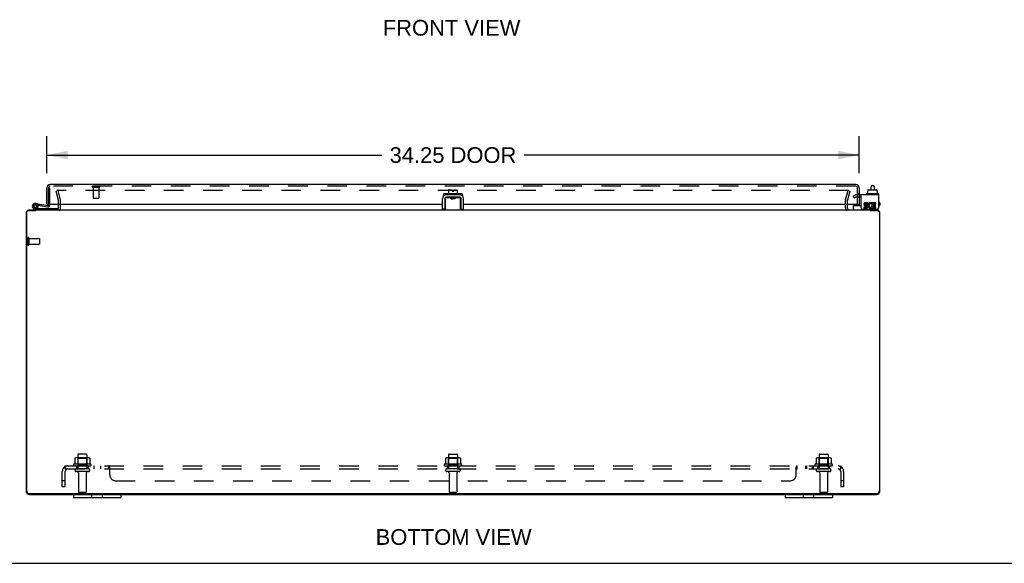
# Model space of a CAD drawing. Header units: inches. Extents: x 0 to 150, y 0 to 97.
# Tile 2 of 7: x 33 to 75, y 0 to 23. Entities that reach past the tile are written whole.
import ezdxf

# ---------------------------------------------------------------- set-up
doc = ezdxf.new("R2010")
doc.units = ezdxf.units.IN
doc.header["$LTSCALE"] = 8.25
doc.header["$MEASUREMENT"] = 0
doc.linetypes.add('HIDDEN', pattern=[0.2, 0.1, -0.1])
doc.layers.get('0').update_dxf_attribs({"linetype": 'CONTINUOUS'})
for name, color, linetype in [('DEFAULT_2', 8, 'HIDDEN'), ('DIMENSIONS', 7, 'CONTINUOUS'), ('DOOR_ASSEMBLY', 7, 'CONTINUOUS'), ('SUBPANEL', 7, 'CONTINUOUS')]:
    doc.layers.add(name, color=color, linetype=linetype)
doc.styles.get("Standard").update_dxf_attribs({"font": 'arial.ttf'})
doc.dimstyles.new('DIMSTYLE_1', dxfattribs={"dimtxt": 0.661765, "dimasz": 0.882353, "dimexe": 0.09, "dimexo": 0.07, "dimgap": 0.0375, "dimtad": 0, "dimtih": 1, "dimtoh": 1, "dimzin": 4, "dimdsep": 46, "dimtxsty": 'Standard', "dimblk": '_FILLED', "dimblk1": '_FILLED', "dimblk2": '_FILLED', "dimcen": 0.09, "dimadec": 3, "dimazin": 1, "dimtfac": 1, "dimtdec": 3, "dimtofl": 0, "dimtmove": 0, "dimatfit": 3, "dimldrblk": '_FILLED', "dimfxl": 0, "dimtolj": 1, "dimtzin": 4, "dimarcsym": 0})

# ---------------------------------------------------------------- blocks, each defined once
blk = doc.blocks.new('_FILLED')
at = {"color": 0, "linetype": 'ByBlock'}
blk.add_solid([(0, 0), (-1, 0.2), (-1, -0.2)], dxfattribs=at)
blk = doc.blocks.new('*D4')
at = {"layer": 'DIMENSIONS', "color": 2, "linetype": 'Continuous'}
for p, q in [((34.633, 16.453), (34.633, 18.016)), ((68.883, 16.453), (68.883, 18.016)), ((34.633, 17.222), (48.758, 17.222)), ((68.883, 17.222), (54.758, 17.222))]:
    blk.add_line(p, q, dxfattribs=at)
at = {"layer": 'DIMENSIONS', "color": 2, "linetype": 'Continuous', "xscale": 0.8823529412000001, "yscale": 0.8823529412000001, "zscale": 0.8823529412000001, "rotation": 180}
blk.add_blockref('_FILLED', (34.633, 17.222), dxfattribs=at)
at = {"layer": 'DIMENSIONS', "color": 2, "linetype": 'Continuous', "xscale": 0.8823529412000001, "yscale": 0.8823529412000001, "zscale": 0.8823529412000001}
blk.add_blockref('_FILLED', (68.883, 17.222), dxfattribs=at)
at = {"layer": 'DIMENSIONS', "color": 2, "linetype": 'Continuous', "insert": (51.758, 17.553), "char_height": 0.6618, "width": 5.3384, "attachment_point": 2, "line_spacing_factor": 0.9}
blk.add_mtext('34.25 DOOR', dxfattribs=at)

msp = doc.modelspace()

# ---------------------------------------------------------------- linework, layer by layer
at = {"color": 7, "linetype": 'Continuous'}
for p, q in [((69.381, 15.76), (69.381, 15.884)), ((69.441, 15.944), (69.461, 15.944)), ((69.521, 15.76), (69.521, 15.884)), ((51.416, 15.381), (51.416, 14.941)), ((51.444, 15.545), (51.444, 15.542)), ((51.446, 14.908), (51.446, 15.427)), ((51.456, 15.437), (51.641, 15.437)), ((52.041, 15.441), (51.476, 15.441)), ((51.505, 15.575), (51.505, 15.555)), ((52.002, 15.585), (51.515, 15.585)), ((51.568, 15.75), (51.568, 15.585)), ((51.578, 15.76), (51.724, 15.76)), ((51.668, 15.441), (51.657, 15.435)), ((51.666, 15.377), (51.666, 15.427)), ((51.666, 15.401), (51.675, 15.395)), ((51.678, 15.397), (51.666, 15.39)), ((51.851, 15.377), (51.666, 15.377)), ((51.718, 15.43), (51.739, 15.431)), ((51.724, 15.76), (51.724, 15.692)), ((51.724, 15.692), (51.792, 15.692)), ((51.739, 15.431), (51.771, 15.434)), ((51.771, 15.434), (51.792, 15.435)), ((51.771, 15.384), (51.792, 15.385)), ((51.792, 15.692), (51.792, 15.76)), ((51.792, 15.76), (51.928, 15.76)), ((51.839, 15.419), (51.851, 15.426)), ((51.851, 15.415), (51.841, 15.42)), ((51.851, 15.377), (51.851, 15.427)), ((51.869, 15.437), (51.877, 15.441)), ((51.875, 15.437), (52.061, 15.437)), ((51.938, 15.75), (51.938, 15.585)), ((52.012, 15.575), (52.012, 15.555)), ((52.071, 14.908), (52.071, 15.427)), ((52.072, 15.545), (52.072, 15.542)), ((52.101, 14.941), (52.101, 15.381)), ((69.183, 15.575), (69.183, 15.555)), ((69.68, 15.585), (69.193, 15.585)), ((69.235, 15.692), (69.25, 15.692)), ((69.235, 15.692), (69.235, 15.585)), ((69.25, 15.75), (69.25, 15.692)), ((69.261, 15.76), (69.616, 15.76)), ((69.628, 15.75), (69.628, 15.692)), ((69.628, 15.692), (69.644, 15.692)), ((69.644, 15.692), (69.644, 15.585)), ((69.69, 15.575), (69.69, 15.555)), ((51.453, 14.98), (51.456, 14.988)), ((68.639, 14.948), (68.639, 15.085)), ((68.649, 15.095), (68.964, 15.095)), ((69.702, 14.988), (69.702, 15.001)), ((34.161, 14.908), (34.161, 14.888)), ((51.416, 14.941), (51.312, 14.941)), ((52.101, 14.941), (52.205, 14.941)), ((69.355, 14.888), (69.355, 14.908)), ((35.758, 2.908), (35.758, 2.773)), ((36.539, 2.773), (36.539, 2.908)), ((36.977, 2.773), (36.977, 2.908)), ((37.758, 2.908), (37.758, 2.773)), ((65.758, 2.908), (65.758, 2.773)), ((66.539, 2.773), (66.539, 2.908)), ((66.977, 2.773), (66.977, 2.908)), ((67.758, 2.908), (67.758, 2.773)), ((35.758, 2.773), (37.758, 2.773)), ((65.758, 2.773), (67.758, 2.773)), ((0, 0), (150, 0))]:
    msp.add_line(p, q, dxfattribs=at)
at = {"color": 3, "linetype": 'Continuous'}
for p, q in [((51.312, 14.941), (51.312, 15.381)), ((52.072, 15.545), (51.444, 15.545)), ((52.205, 14.941), (52.205, 15.381)), ((69.702, 15.545), (68.964, 15.545)), ((68.964, 15.001), (68.964, 15.545)), ((69.702, 15.545), (69.702, 15.001)), ((35.133, 14.978), (35.133, 15.156)), ((68.383, 14.978), (68.383, 15.156)), ((69.179, 15.028), (69.078, 15.028)), ((69.078, 15.028), (69.078, 14.981)), ((69.078, 14.981), (69.179, 14.981)), ((69.132, 15.076), (69.183, 15.076)), ((69.248, 15.213), (69.148, 15.213)), ((69.148, 15.167), (69.248, 15.167)), ((69.179, 15.121), (69.148, 15.121)), ((69.248, 15.167), (69.248, 15.213)), ((69.392, 15.161), (69.41, 15.204)), ((69.418, 15.02), (69.404, 15.041)), ((69.588, 15.213), (69.418, 15.213)), ((69.418, 15.213), (69.418, 15.02)), ((69.418, 14.995), (69.418, 14.981)), ((69.418, 14.981), (69.588, 14.981)), ((69.465, 15.167), (69.588, 15.167)), ((69.465, 15.121), (69.465, 15.167)), ((69.565, 15.121), (69.465, 15.121)), ((69.465, 15.076), (69.565, 15.076)), ((69.465, 15.028), (69.465, 15.076)), ((69.588, 15.028), (69.465, 15.028)), ((69.565, 15.076), (69.565, 15.121)), ((69.588, 15.167), (69.588, 15.213)), ((69.588, 14.981), (69.588, 15.028)), ((33.758, 14.763), (33.758, 3.053)), ((33.783, 14.828), (33.783, 3.063)), ((33.843, 14.888), (34.169, 14.888)), ((33.903, 14.908), (69.613, 14.908)), ((69.024, 14.941), (69.642, 14.941)), ((69.347, 14.888), (69.673, 14.888)), ((69.733, 14.828), (69.733, 3.063)), ((69.758, 3.053), (69.758, 14.763)), ((33.903, 2.908), (69.613, 2.908)), ((69.608, 2.938), (33.908, 2.938))]:
    msp.add_line(p, q, dxfattribs=at)
at = {"color": 7, "linetype": 'Continuous'}
for points in [[(51.666, 15.427), (51.665, 15.428), (51.665, 15.429), (51.665, 15.429), (51.664, 15.43), (51.664, 15.431), (51.663, 15.431), (51.662, 15.432), (51.662, 15.432), (51.661, 15.433), (51.66, 15.433), (51.659, 15.434), (51.658, 15.434), (51.657, 15.435), (51.656, 15.435), (51.654, 15.435), (51.653, 15.436), (51.652, 15.436), (51.65, 15.436), (51.649, 15.437), (51.648, 15.437), (51.646, 15.437), (51.644, 15.437), (51.643, 15.437), (51.641, 15.437)], [(51.666, 15.426), (51.671, 15.427), (51.68, 15.427), (51.688, 15.428), (51.698, 15.429), (51.707, 15.429), (51.718, 15.43)], [(51.678, 15.397), (51.679, 15.397), (51.681, 15.398), (51.684, 15.399), (51.688, 15.399), (51.692, 15.4), (51.697, 15.401), (51.703, 15.402), (51.709, 15.403), (51.716, 15.403), (51.723, 15.404), (51.73, 15.405), (51.738, 15.406)], [(51.678, 15.377), (51.679, 15.377), (51.688, 15.378), (51.697, 15.379), (51.707, 15.379), (51.717, 15.38), (51.728, 15.381)], [(51.728, 15.381), (51.749, 15.382), (51.771, 15.384)], [(51.738, 15.406), (51.754, 15.407), (51.762, 15.408), (51.778, 15.41)], [(51.778, 15.41), (51.786, 15.41), (51.794, 15.411), (51.801, 15.412), (51.807, 15.413), (51.814, 15.414), (51.819, 15.414), (51.824, 15.415), (51.829, 15.416), (51.833, 15.417), (51.835, 15.418), (51.838, 15.418), (51.839, 15.419)], [(51.792, 15.435), (51.803, 15.436), (51.813, 15.436), (51.822, 15.437), (51.831, 15.438), (51.84, 15.438), (51.848, 15.439), (51.855, 15.44), (51.861, 15.44), (51.867, 15.441), (51.868, 15.441)], [(51.792, 15.385), (51.803, 15.386), (51.813, 15.386), (51.822, 15.387), (51.832, 15.388), (51.84, 15.388), (51.848, 15.389), (51.851, 15.389)], [(51.875, 15.437), (51.874, 15.437), (51.872, 15.437), (51.87, 15.437), (51.869, 15.437), (51.867, 15.437), (51.866, 15.436), (51.864, 15.436), (51.863, 15.436), (51.862, 15.435), (51.861, 15.435), (51.86, 15.435), (51.859, 15.434), (51.858, 15.434), (51.857, 15.433), (51.856, 15.433), (51.855, 15.432), (51.854, 15.432), (51.853, 15.431), (51.852, 15.431), (51.852, 15.43), (51.851, 15.429), (51.851, 15.429), (51.851, 15.428), (51.851, 15.427)], [(51.446, 14.949), (51.446, 14.951), (51.446, 14.953), (51.446, 14.955), (51.446, 14.958), (51.447, 14.96), (51.448, 14.963), (51.448, 14.965), (51.449, 14.968), (51.45, 14.971), (51.451, 14.974), (51.452, 14.977), (51.453, 14.98)], [(52.061, 14.988), (52.063, 14.98), (52.064, 14.977), (52.065, 14.974), (52.066, 14.971), (52.067, 14.968), (52.068, 14.965), (52.069, 14.963), (52.069, 14.96), (52.07, 14.958), (52.07, 14.955), (52.07, 14.953), (52.071, 14.951), (52.071, 14.949)]]:
    msp.add_lwpolyline(points, dxfattribs=at)
for centre, radius, start, end in [((69.441, 15.884), 0.06, 90, 180), ((69.461, 15.884), 0.06, 0, 90), ((51.476, 15.381), 0.06, 90, 180), ((51.456, 15.427), 0.01, 124.7076, 180), ((51.456, 15.427), 0.01, 90, 99.0225), ((51.515, 15.575), 0.01, 90, 180), ((51.515, 15.555), 0.01, 180, 270), ((51.578, 15.75), 0.01, 90, 180), ((51.928, 15.75), 0.01, 0, 90), ((52.002, 15.575), 0.01, 0, 90), ((52.002, 15.555), 0.01, 270, 360), ((52.041, 15.381), 0.06, 0, 90), ((52.061, 15.427), 0.01, 0, 54.8477), ((69.193, 15.575), 0.01, 90, 180), ((69.193, 15.555), 0.01, 180, 270), ((69.68, 15.575), 0.01, 0, 90), ((69.68, 15.555), 0.01, 270, 360), ((68.649, 15.085), 0.01, 90, 180), ((68.679, 14.948), 0.04, 180, 270), ((69.622, 14.988), 0.08, 270, 360)]:
    msp.add_arc(centre, radius, start, end, dxfattribs=at)
at = {"color": 3, "linetype": 'Continuous'}
for centre, radius, start, end in [((51.476, 15.381), 0.164, 90, 180), ((52.041, 15.381), 0.164, 0, 90), ((35.063, 14.978), 0.07, 270, 360), ((68.453, 14.978), 0.07, 180, 270), ((69.024, 15.001), 0.06, 180, 270), ((69.148, 15.144), 0.0696, 90, 257.4177), ((69.148, 15.144), 0.0232, 90, 270.0485), ((69.179, 15.051), 0.0696, 270, 90), ((69.179, 15.051), 0.0232, 270, 351.2295), ((69.175, 15.051), 0.0267, 353.4285, 71.7628), ((69.364, 15.097), 0.116, 66.5966, 251.8791), ((69.364, 15.097), 0.0696, 66.5966, 305.1122), ((69.364, 15.095), 0.114, 251.4199, 296.1963), ((69.364, 15.097), 0.116, 295.737, 297.8532), ((69.642, 15.001), 0.06, 270, 360), ((33.903, 14.763), 0.145, 142.866, 180), ((33.843, 14.828), 0.06, 90, 180), ((33.903, 14.763), 0.145, 90, 122.5673), ((69.613, 14.763), 0.145, 57.4327, 90), ((69.673, 14.828), 0.06, 0, 90), ((69.613, 14.763), 0.145, 0, 37.134), ((33.903, 3.053), 0.145, 180, 270), ((33.908, 3.063), 0.125, 180, 270), ((69.608, 3.063), 0.125, 270, 360), ((69.613, 3.053), 0.145, 270, 360)]:
    msp.add_arc(centre, radius, start, end, dxfattribs=at)
at = {"color": 7, "linetype": 'Continuous'}
for centre, major_axis, ratio, start_param, end_param in [((69.261, 15.75), (0.0111, 0), 0.898834, 1.570796, 3.141593), ((69.616, 15.75), (0.0113, 0), 0.88616, 0, 1.570796)]:
    msp.add_ellipse(centre, major_axis=major_axis, ratio=ratio, start_param=start_param, end_param=end_param, dxfattribs=at)
at = {"layer": 'DEFAULT_2', "color": 8, "linetype": 'HIDDEN'}
for p, q in [((35.101, 15.72), (35.029, 15.701)), ((35.132, 15.317), (35.029, 15.701)), ((68.447, 15.72), (35.069, 15.72)), ((35.101, 15.72), (35.204, 15.336)), ((68.312, 15.336), (68.415, 15.72)), ((68.487, 15.701), (68.384, 15.317)), ((68.415, 15.72), (68.487, 15.701)), ((68.624, 15.49), (68.695, 15.531)), ((68.676, 15.4), (68.624, 15.49)), ((68.747, 15.441), (68.676, 15.4)), ((68.964, 15.545), (68.747, 15.545)), ((68.964, 15.441), (68.747, 15.441)), ((35.133, 15.156), (35.133, 15.306)), ((35.208, 14.978), (35.208, 15.306)), ((68.308, 14.978), (68.308, 15.306)), ((68.383, 15.156), (68.383, 15.306)), ((33.833, 13.725), (33.833, 13.441)), ((33.876, 13.725), (33.876, 13.441)), ((33.876, 13.707), (34.323, 13.707)), ((33.876, 13.459), (34.323, 13.459)), ((34.333, 13.697), (34.333, 13.469)), ((35.946, 4.578), (35.946, 3.983)), ((36.291, 4.608), (35.976, 4.608)), ((36.321, 4.578), (36.321, 3.983)), ((51.571, 4.578), (51.571, 3.983)), ((51.601, 4.608), (51.916, 4.608)), ((51.946, 4.578), (51.946, 3.983)), ((67.196, 4.578), (67.196, 3.983)), ((67.226, 4.608), (67.541, 4.608)), ((67.571, 4.578), (67.571, 3.983)), ((36.489, 4.178), (35.777, 4.178)), ((35.814, 4.422), (35.814, 4.204)), ((36.389, 4.444), (35.877, 4.444)), ((35.95, 4.424), (35.93, 4.444)), ((35.95, 4.128), (35.95, 4.424)), ((36.317, 4.424), (35.95, 4.424)), ((36.317, 4.424), (36.337, 4.444)), ((36.317, 4.128), (36.317, 4.424)), ((36.452, 4.422), (36.452, 4.204)), ((52.114, 4.178), (51.402, 4.178)), ((51.439, 4.422), (51.439, 4.204)), ((52.014, 4.444), (51.502, 4.444)), ((51.575, 4.424), (51.555, 4.444)), ((51.942, 4.424), (51.575, 4.424)), ((51.575, 4.128), (51.575, 4.424)), ((51.942, 4.424), (51.962, 4.444)), ((51.942, 4.128), (51.942, 4.424)), ((52.077, 4.422), (52.077, 4.204)), ((67.739, 4.178), (67.027, 4.178)), ((67.064, 4.422), (67.064, 4.204)), ((67.639, 4.444), (67.127, 4.444)), ((67.2, 4.424), (67.18, 4.444)), ((67.567, 4.424), (67.2, 4.424)), ((67.2, 4.128), (67.2, 4.424)), ((67.567, 4.424), (67.587, 4.444)), ((67.567, 4.128), (67.567, 4.424)), ((67.702, 4.422), (67.702, 4.204)), ((35.799, 4.108), (36.467, 4.108)), ((36.391, 3.983), (35.876, 3.983)), ((36.391, 3.873), (35.876, 3.873)), ((35.95, 4.128), (35.93, 4.108)), ((36.317, 4.128), (35.95, 4.128)), ((35.968, 3.81), (35.968, 3.013)), ((36.298, 3.81), (36.298, 3.013)), ((36.317, 4.128), (36.337, 4.108)), ((51.424, 4.108), (52.092, 4.108)), ((52.016, 3.983), (51.501, 3.983)), ((52.016, 3.873), (51.501, 3.873)), ((51.575, 4.128), (51.555, 4.108)), ((51.942, 4.128), (51.575, 4.128)), ((51.593, 3.81), (51.593, 3.013)), ((51.923, 3.81), (51.923, 3.013)), ((51.942, 4.128), (51.962, 4.108)), ((67.049, 4.108), (67.717, 4.108)), ((67.641, 3.983), (67.126, 3.983)), ((67.641, 3.873), (67.126, 3.873)), ((67.2, 4.128), (67.18, 4.108)), ((67.567, 4.128), (67.2, 4.128)), ((67.218, 3.81), (67.218, 3.013)), ((67.548, 3.81), (67.548, 3.013)), ((67.567, 4.128), (67.587, 4.108)), ((36.268, 2.983), (35.998, 2.983)), ((51.893, 2.983), (51.623, 2.983)), ((67.518, 2.983), (67.248, 2.983))]:
    msp.add_line(p, q, dxfattribs=at)
for points in [[(35.814, 4.204), (35.814, 4.203), (35.814, 4.202), (35.814, 4.201), (35.813, 4.2), (35.813, 4.199), (35.813, 4.199), (35.812, 4.198), (35.812, 4.198), (35.812, 4.197), (35.811, 4.197), (35.811, 4.197), (35.811, 4.196), (35.81, 4.196), (35.81, 4.196), (35.81, 4.196), (35.809, 4.196), (35.809, 4.196), (35.809, 4.195)], [(35.82, 4.432), (35.819, 4.431), (35.817, 4.43), (35.816, 4.428), (35.815, 4.427), (35.815, 4.425), (35.814, 4.424), (35.814, 4.422)], [(36.446, 4.432), (36.447, 4.431), (36.449, 4.43), (36.45, 4.428), (36.451, 4.427), (36.451, 4.425), (36.452, 4.424), (36.452, 4.422)], [(36.457, 4.195), (36.457, 4.196), (36.457, 4.196), (36.456, 4.196), (36.456, 4.196), (36.456, 4.196), (36.456, 4.196), (36.455, 4.197), (36.455, 4.197), (36.455, 4.197), (36.454, 4.198), (36.454, 4.198), (36.454, 4.199), (36.453, 4.199), (36.453, 4.2), (36.453, 4.201), (36.452, 4.202), (36.452, 4.203), (36.452, 4.204)], [(51.439, 4.204), (51.439, 4.203), (51.439, 4.202), (51.439, 4.201), (51.438, 4.2), (51.438, 4.199), (51.438, 4.199), (51.437, 4.198), (51.437, 4.198), (51.437, 4.197), (51.436, 4.197), (51.436, 4.197), (51.436, 4.196), (51.435, 4.196), (51.435, 4.196), (51.435, 4.196), (51.434, 4.196), (51.434, 4.196), (51.434, 4.195)], [(51.445, 4.432), (51.444, 4.431), (51.442, 4.43), (51.441, 4.428), (51.44, 4.427), (51.44, 4.425), (51.439, 4.424), (51.439, 4.422)], [(52.071, 4.432), (52.072, 4.431), (52.074, 4.43), (52.075, 4.428), (52.076, 4.427), (52.076, 4.425), (52.077, 4.424), (52.077, 4.422)], [(52.082, 4.195), (52.082, 4.196), (52.082, 4.196), (52.081, 4.196), (52.081, 4.196), (52.081, 4.196), (52.081, 4.196), (52.08, 4.197), (52.08, 4.197), (52.08, 4.197), (52.079, 4.198), (52.079, 4.198), (52.079, 4.199), (52.078, 4.199), (52.078, 4.2), (52.078, 4.201), (52.077, 4.202), (52.077, 4.203), (52.077, 4.204)], [(67.064, 4.204), (67.064, 4.203), (67.064, 4.202), (67.064, 4.201), (67.063, 4.2), (67.063, 4.199), (67.063, 4.199), (67.062, 4.198), (67.062, 4.198), (67.062, 4.197), (67.061, 4.197), (67.061, 4.197), (67.061, 4.196), (67.06, 4.196), (67.06, 4.196), (67.06, 4.196), (67.059, 4.196), (67.059, 4.196), (67.059, 4.195)], [(67.07, 4.432), (67.069, 4.431), (67.067, 4.43), (67.066, 4.428), (67.065, 4.427), (67.065, 4.425), (67.064, 4.424), (67.064, 4.422)], [(67.696, 4.432), (67.697, 4.431), (67.699, 4.43), (67.7, 4.428), (67.701, 4.427), (67.701, 4.425), (67.702, 4.424), (67.702, 4.422)], [(67.707, 4.195), (67.707, 4.196), (67.707, 4.196), (67.706, 4.196), (67.706, 4.196), (67.706, 4.196), (67.706, 4.196), (67.705, 4.197), (67.705, 4.197), (67.705, 4.197), (67.704, 4.198), (67.704, 4.198), (67.704, 4.199), (67.703, 4.199), (67.703, 4.2), (67.703, 4.201), (67.702, 4.202), (67.702, 4.203), (67.702, 4.204)]]:
    msp.add_lwpolyline(points, dxfattribs=at)
for centre, radius, start, end in [((68.747, 15.441), 0.104, 90, 120), ((35.093, 15.306), 0.04, 0, 15), ((35.063, 14.978), 0.145, 316.4739, 360), ((35.093, 15.306), 0.115, 0, 15), ((68.423, 15.306), 0.115, 165, 180), ((68.453, 14.978), 0.145, 180, 223.5261), ((68.423, 15.306), 0.04, 165, 180), ((33.855, 13.725), 0.0215, 0, 180), ((34.323, 13.697), 0.01, 0, 90), ((33.855, 13.441), 0.0215, 180, 360), ((34.323, 13.469), 0.01, 270, 360), ((35.976, 4.578), 0.03, 90, 180), ((36.291, 4.578), 0.03, 0, 90), ((51.601, 4.578), 0.03, 90, 180), ((51.916, 4.578), 0.03, 0, 90), ((67.226, 4.578), 0.03, 90, 180), ((67.541, 4.578), 0.03, 0, 90), ((35.799, 4.146), 0.0384, 124.4497, 270), ((36.133, 3.578), 0.698, 117.6814, 120.6631), ((35.877, 4.303), 0.141, 90, 113.95), ((36.389, 4.303), 0.141, 66.05, 90), ((36.133, 3.578), 0.698, 59.3369, 62.3186), ((36.467, 4.146), 0.0384, 270, 55.5503), ((51.424, 4.146), 0.0384, 124.4497, 270), ((51.758, 3.578), 0.698, 117.6814, 120.6631), ((51.502, 4.303), 0.141, 90, 113.95), ((52.014, 4.303), 0.141, 66.05, 90), ((51.758, 3.578), 0.698, 59.3369, 62.3186), ((52.092, 4.146), 0.0384, 270, 55.5503), ((67.049, 4.146), 0.0384, 124.4497, 270), ((67.383, 3.578), 0.698, 117.6814, 120.6631), ((67.127, 4.303), 0.141, 90, 113.95), ((67.639, 4.303), 0.141, 66.05, 90), ((67.383, 3.578), 0.698, 59.3369, 62.3186), ((67.717, 4.146), 0.0384, 270, 55.5503), ((35.876, 3.928), 0.055, 90, 270), ((35.906, 3.81), 0.0625, 0, 90), ((36.361, 3.81), 0.0625, 90, 180), ((36.391, 3.928), 0.055, 270, 90), ((51.501, 3.928), 0.055, 90, 270), ((51.531, 3.81), 0.0625, 0, 90), ((51.986, 3.81), 0.0625, 90, 180), ((52.016, 3.928), 0.055, 270, 90), ((67.126, 3.928), 0.055, 90, 270), ((67.156, 3.81), 0.0625, 0, 90), ((67.611, 3.81), 0.0625, 90, 180), ((67.641, 3.928), 0.055, 270, 90), ((35.998, 3.013), 0.03, 180, 270), ((36.268, 3.013), 0.03, 270, 360), ((51.623, 3.013), 0.03, 180, 270), ((51.893, 3.013), 0.03, 270, 360), ((67.248, 3.013), 0.03, 180, 270), ((67.518, 3.013), 0.03, 270, 360)]:
    msp.add_arc(centre, radius, start, end, dxfattribs=at)
at = {"layer": 'DOOR_ASSEMBLY', "color": 3, "linetype": 'Continuous'}
for p, q in [((34.633, 15.156), (34.633, 15.836)), ((68.738, 15.981), (34.778, 15.981)), ((68.883, 15.836), (68.883, 15.156)), ((51.352, 15.491), (51.352, 15.547)), ((51.402, 15.597), (51.568, 15.597)), ((51.668, 15.441), (51.468, 15.441)), ((52.048, 15.441), (51.876, 15.441)), ((51.938, 15.597), (52.114, 15.597)), ((52.164, 15.547), (52.164, 15.491)), ((34.649, 15.156), (51.312, 15.156)), ((51.416, 15.156), (51.446, 15.156)), ((52.071, 15.156), (52.101, 15.156)), ((52.205, 15.156), (68.867, 15.156))]:
    msp.add_line(p, q, dxfattribs=at)
at = {"layer": 'DOOR_ASSEMBLY', "color": 8, "linetype": 'HIDDEN'}
for p, q in [((34.708, 15.156), (34.708, 15.836)), ((34.768, 15.813), (34.708, 15.813)), ((34.768, 15.126), (34.768, 15.813)), ((68.738, 15.906), (34.778, 15.906)), ((36.566, 15.863), (36.85, 15.863)), ((36.584, 15.863), (36.584, 15.416)), ((36.832, 15.863), (36.832, 15.416)), ((68.808, 15.156), (68.808, 15.836)), ((36.594, 15.406), (36.822, 15.406)), ((68.883, 15.597), (68.808, 15.597)), ((68.808, 15.442), (68.883, 15.442)), ((68.883, 15.441), (68.808, 15.441))]:
    msp.add_line(p, q, dxfattribs=at)
at = {"layer": 'DOOR_ASSEMBLY', "color": 7, "linetype": 'Continuous'}
for p, q in [((34.135, 14.998), (34.306, 14.968)), ((34.157, 15.127), (34.168, 15.125)), ((34.171, 15.185), (34.673, 15.097)), ((34.248, 14.99), (34.2, 15.025)), ((34.206, 15.091), (34.205, 15.091)), ((34.262, 15.108), (34.662, 15.038)), ((34.306, 14.968), (35.106, 14.968)), ((34.34, 15.095), (34.35, 15.154)), ((34.572, 14.972), (34.572, 14.968)), ((34.572, 14.972), (34.828, 14.972)), ((34.649, 15.156), (34.633, 15.156)), ((34.708, 15.156), (34.708, 15.126)), ((34.828, 14.972), (34.828, 14.968)), ((35.106, 14.968), (35.106, 14.923)), ((68.727, 15.156), (68.727, 15.113)), ((68.802, 15.146), (68.801, 15.156)), ((68.802, 15.146), (68.883, 15.146)), ((68.867, 15.156), (68.883, 15.156)), ((68.883, 15.156), (68.883, 15.095)), ((69.728, 15.223), (69.702, 15.223)), ((69.728, 15.083), (69.702, 15.083)), ((69.758, 15.193), (69.758, 15.113)), ((34.306, 14.908), (34.124, 14.94))]:
    msp.add_line(p, q, dxfattribs=at)
msp.add_circle((34.146, 15.063), 0.0625, dxfattribs=at)
at = {"layer": 'DOOR_ASSEMBLY', "color": 3, "linetype": 'Continuous'}
for centre, radius, start, end in [((34.778, 15.836), 0.145, 90, 180), ((68.738, 15.836), 0.145, 0, 90), ((51.402, 15.547), 0.05, 90, 180), ((51.402, 15.491), 0.05, 180, 182.2303), ((52.114, 15.547), 0.05, 0, 90), ((52.114, 15.491), 0.05, 357.7697, 360)]:
    msp.add_arc(centre, radius, start, end, dxfattribs=at)
at = {"layer": 'DOOR_ASSEMBLY', "color": 8, "linetype": 'HIDDEN'}
for centre, radius, start, end in [((34.778, 15.836), 0.07, 90, 180), ((36.566, 15.884), 0.0215, 90, 270), ((36.85, 15.884), 0.0215, 270, 90), ((68.738, 15.836), 0.07, 0, 90), ((36.594, 15.416), 0.01, 180, 270), ((36.822, 15.416), 0.01, 270, 360)]:
    msp.add_arc(centre, radius, start, end, dxfattribs=at)
at = {"layer": 'DOOR_ASSEMBLY', "color": 7, "linetype": 'Continuous'}
for centre, radius, start, end in [((34.146, 15.063), 0.125, 318.1658, 260), ((34.146, 15.063), 0.0659, 324.5216, 259.9962), ((34.146, 15.063), 0.065, 80, 25.8116), ((34.678, 15.126), 0.09, 260, 360), ((34.678, 15.126), 0.03, 260, 360), ((68.757, 15.113), 0.03, 180, 216.9339), ((69.728, 15.193), 0.03, 0, 90), ((69.728, 15.113), 0.03, 270, 360)]:
    msp.add_arc(centre, radius, start, end, dxfattribs=at)
at = {"layer": 'SUBPANEL', "color": 8, "linetype": 'HIDDEN'}
for p, q in [((35.289, 3.233), (35.289, 3.871)), ((35.376, 4.054), (35.455, 3.957)), ((35.414, 3.983), (35.414, 4.108)), ((35.414, 4.108), (68.102, 4.108)), ((35.414, 3.983), (68.102, 3.983)), ((35.414, 3.233), (35.414, 3.871)), ((35.883, 4.108), (35.883, 3.983)), ((36.383, 4.108), (36.383, 3.983)), ((36.611, 4.108), (36.611, 3.983)), ((36.892, 4.108), (36.892, 3.983)), ((37.254, 3.983), (37.254, 4.108)), ((37.255, 3.983), (37.254, 3.983)), ((37.267, 3.972), (37.266, 3.973)), ((37.268, 3.97), (37.267, 3.972)), ((37.279, 4.072), (37.275, 4.082)), ((37.279, 3.958), (37.277, 3.959)), ((37.288, 4.056), (37.286, 4.058)), ((37.289, 3.957), (37.288, 3.957)), ((37.289, 3.733), (37.289, 4.054)), ((51.508, 4.108), (51.508, 3.983)), ((52.008, 4.108), (52.008, 3.983)), ((66.227, 3.733), (66.227, 4.054)), ((66.233, 3.957), (66.234, 3.957)), ((66.244, 4.088), (66.245, 4.091)), ((66.252, 4.102), (66.253, 4.104)), ((66.261, 4.108), (66.262, 4.108)), ((66.262, 3.983), (66.262, 4.108)), ((66.624, 4.108), (66.624, 3.983)), ((66.663, 4.108), (66.663, 3.983)), ((66.905, 4.108), (66.905, 3.983)), ((66.944, 4.108), (66.944, 3.983)), ((67.133, 4.108), (67.133, 3.983)), ((67.633, 4.108), (67.633, 3.983)), ((68.14, 4.054), (68.061, 3.957)), ((68.097, 4.019), (68.096, 4.018)), ((68.096, 4.018), (68.096, 4.016)), ((68.097, 4.021), (68.097, 4.019)), ((68.102, 3.983), (68.102, 4.108)), ((68.102, 3.871), (68.102, 3.233)), ((68.227, 3.871), (68.227, 3.233)), ((35.414, 3.483), (35.289, 3.483)), ((37.539, 3.483), (65.977, 3.483)), ((68.227, 3.483), (68.102, 3.483)), ((35.414, 3.233), (35.289, 3.233)), ((68.227, 3.233), (68.102, 3.233))]:
    msp.add_line(p, q, dxfattribs=at)
for points in [[(35.376, 4.054), (35.378, 4.056), (35.38, 4.058), (35.382, 4.06), (35.383, 4.063), (35.385, 4.066), (35.387, 4.069), (35.388, 4.072), (35.39, 4.075), (35.391, 4.079)], [(35.391, 4.079), (35.394, 4.085), (35.396, 4.088), (35.397, 4.091), (35.398, 4.094), (35.4, 4.097), (35.402, 4.099), (35.403, 4.102), (35.405, 4.104), (35.407, 4.105), (35.408, 4.106), (35.41, 4.107), (35.412, 4.107), (35.413, 4.108), (35.414, 4.108)], [(35.437, 3.979), (35.437, 3.979), (35.437, 3.979), (35.437, 3.979), (35.437, 3.979), (35.437, 3.979), (35.437, 3.98), (35.436, 3.98), (35.436, 3.981), (35.436, 3.981), (35.435, 3.982), (35.435, 3.982), (35.435, 3.983), (35.434, 3.983), (35.434, 3.984), (35.434, 3.985), (35.433, 3.985), (35.433, 3.986), (35.433, 3.987), (35.432, 3.987), (35.432, 3.988), (35.432, 3.989), (35.431, 3.989), (35.431, 3.99), (35.431, 3.991), (35.43, 3.992), (35.43, 3.992), (35.43, 3.993), (35.429, 3.994), (35.429, 3.995), (35.428, 3.995), (35.428, 3.996), (35.428, 3.997), (35.427, 3.998), (35.427, 3.999), (35.427, 4), (35.426, 4), (35.426, 4.001), (35.426, 4.002), (35.425, 4.003), (35.425, 4.004), (35.425, 4.005), (35.424, 4.006), (35.424, 4.007), (35.423, 4.008), (35.423, 4.009), (35.423, 4.01), (35.422, 4.011), (35.422, 4.011), (35.422, 4.012), (35.421, 4.013), (35.421, 4.014), (35.421, 4.015), (35.42, 4.016), (35.42, 4.017), (35.42, 4.018), (35.419, 4.019), (35.419, 4.021), (35.419, 4.022), (35.418, 4.023), (35.418, 4.024), (35.418, 4.025), (35.418, 4.026), (35.417, 4.027), (35.417, 4.028), (35.417, 4.029), (35.417, 4.03), (35.416, 4.031), (35.416, 4.032), (35.416, 4.033), (35.416, 4.034), (35.416, 4.035), (35.415, 4.036), (35.415, 4.037), (35.415, 4.037), (35.415, 4.038), (35.415, 4.039), (35.415, 4.04), (35.414, 4.041), (35.414, 4.041), (35.414, 4.042), (35.414, 4.042), (35.414, 4.042)], [(35.414, 4.042), (35.414, 4.042), (35.414, 4.042), (35.414, 4.042), (35.414, 4.042), (35.414, 4.042), (35.414, 4.042), (35.414, 4.042), (35.414, 4.041), (35.414, 4.041), (35.414, 4.04), (35.414, 4.04), (35.414, 4.039)], [(35.442, 3.965), (35.438, 3.968), (35.436, 3.97), (35.434, 3.972), (35.432, 3.973), (35.43, 3.975), (35.428, 3.977), (35.425, 3.978), (35.423, 3.98), (35.421, 3.981), (35.419, 3.982), (35.417, 3.982), (35.416, 3.983), (35.414, 3.983)], [(35.434, 3.983), (35.435, 3.982), (35.435, 3.982), (35.435, 3.981), (35.436, 3.981), (35.436, 3.98), (35.436, 3.98), (35.437, 3.98), (35.437, 3.979), (35.437, 3.979), (35.437, 3.979), (35.437, 3.979), (35.437, 3.979), (35.437, 3.979)], [(35.455, 3.957), (35.455, 3.957), (35.454, 3.957), (35.453, 3.957), (35.452, 3.957), (35.451, 3.957), (35.45, 3.958), (35.449, 3.958), (35.448, 3.959), (35.446, 3.961), (35.445, 3.962), (35.443, 3.963), (35.442, 3.965)], [(37.268, 4.097), (37.266, 4.099), (37.265, 4.102), (37.263, 4.104), (37.261, 4.105), (37.26, 4.106), (37.258, 4.107), (37.256, 4.107), (37.255, 4.108), (37.254, 4.108)], [(37.275, 4.082), (37.274, 4.085), (37.272, 4.088), (37.271, 4.091), (37.269, 4.094), (37.268, 4.097), (37.266, 4.099), (37.265, 4.102), (37.263, 4.104), (37.261, 4.105), (37.26, 4.106), (37.258, 4.107), (37.256, 4.107), (37.255, 4.108), (37.254, 4.108)], [(37.266, 3.973), (37.265, 3.975), (37.263, 3.977), (37.262, 3.978), (37.261, 3.98), (37.259, 3.981), (37.258, 3.982), (37.257, 3.982), (37.255, 3.983), (37.254, 3.983)], [(37.265, 3.975), (37.263, 3.977), (37.262, 3.978), (37.261, 3.98), (37.259, 3.981), (37.258, 3.982), (37.257, 3.982)], [(37.276, 3.961), (37.275, 3.962), (37.273, 3.963), (37.272, 3.965), (37.271, 3.966), (37.27, 3.968), (37.268, 3.97)], [(37.289, 3.957), (37.288, 3.957), (37.286, 3.957), (37.285, 3.957), (37.283, 3.957), (37.282, 3.957), (37.28, 3.958), (37.279, 3.958), (37.277, 3.959), (37.276, 3.961), (37.275, 3.962), (37.273, 3.963), (37.272, 3.965)], [(37.284, 4.063), (37.282, 4.066), (37.281, 4.069), (37.279, 4.072)], [(37.286, 3.957), (37.285, 3.957), (37.283, 3.957), (37.282, 3.957), (37.28, 3.958)], [(37.289, 4.054), (37.288, 4.056), (37.286, 4.058), (37.285, 4.06), (37.284, 4.063)], [(66.227, 4.054), (66.228, 4.056), (66.23, 4.058)], [(66.227, 3.957), (66.228, 3.957), (66.23, 3.957), (66.232, 3.957), (66.233, 3.957), (66.234, 3.957), (66.236, 3.958), (66.237, 3.958), (66.239, 3.959), (66.24, 3.961), (66.241, 3.962), (66.243, 3.963), (66.244, 3.965), (66.245, 3.966)], [(66.227, 3.957), (66.228, 3.957), (66.23, 3.957), (66.232, 3.957)], [(66.228, 4.056), (66.23, 4.058), (66.231, 4.06), (66.233, 4.063)], [(66.233, 4.063), (66.234, 4.066), (66.235, 4.069), (66.237, 4.072), (66.241, 4.082)], [(66.236, 3.958), (66.237, 3.958), (66.239, 3.959), (66.24, 3.961), (66.241, 3.962), (66.243, 3.963)], [(66.241, 4.082), (66.242, 4.085), (66.244, 4.088)], [(66.245, 4.091), (66.247, 4.094), (66.248, 4.097), (66.25, 4.099)], [(66.245, 3.966), (66.246, 3.968), (66.248, 3.97), (66.249, 3.972), (66.25, 3.973), (66.251, 3.975), (66.253, 3.977), (66.254, 3.978), (66.256, 3.98), (66.257, 3.981), (66.258, 3.982)], [(66.248, 4.097), (66.25, 4.099), (66.252, 4.102), (66.253, 4.104), (66.255, 4.105), (66.257, 4.106), (66.258, 4.107), (66.26, 4.107), (66.261, 4.108), (66.262, 4.108)], [(66.251, 3.975), (66.253, 3.977), (66.254, 3.978), (66.256, 3.98), (66.257, 3.981), (66.258, 3.982), (66.26, 3.982), (66.261, 3.983), (66.262, 3.983)], [(66.26, 3.982), (66.261, 3.983), (66.262, 3.983)], [(68.061, 3.957), (68.062, 3.957), (68.062, 3.957), (68.063, 3.957), (68.064, 3.957), (68.065, 3.957), (68.066, 3.958), (68.067, 3.958), (68.068, 3.959), (68.07, 3.961), (68.071, 3.962), (68.073, 3.963), (68.074, 3.965), (68.078, 3.968)], [(68.078, 3.968), (68.08, 3.97), (68.082, 3.972), (68.084, 3.973), (68.086, 3.975), (68.088, 3.977), (68.091, 3.978), (68.093, 3.98), (68.095, 3.981), (68.097, 3.982), (68.099, 3.982), (68.1, 3.983), (68.102, 3.983)], [(68.096, 4.016), (68.095, 4.014), (68.095, 4.014), (68.095, 4.013), (68.094, 4.012), (68.094, 4.011), (68.094, 4.01), (68.093, 4.009), (68.093, 4.008), (68.093, 4.007), (68.092, 4.006), (68.092, 4.005), (68.091, 4.004), (68.091, 4.003), (68.091, 4.002), (68.09, 4.001), (68.09, 4), (68.089, 3.999), (68.089, 3.998), (68.088, 3.997), (68.088, 3.996), (68.088, 3.995), (68.087, 3.994), (68.087, 3.994), (68.086, 3.993), (68.086, 3.992), (68.086, 3.991), (68.085, 3.99), (68.085, 3.989), (68.084, 3.988), (68.084, 3.988), (68.084, 3.987), (68.083, 3.986), (68.083, 3.985), (68.082, 3.985), (68.082, 3.984), (68.082, 3.983), (68.081, 3.983), (68.081, 3.982), (68.081, 3.982), (68.08, 3.981), (68.08, 3.98), (68.08, 3.98), (68.079, 3.98), (68.079, 3.979), (68.079, 3.979), (68.079, 3.979)], [(68.079, 3.979), (68.079, 3.979), (68.079, 3.979), (68.079, 3.979), (68.079, 3.979), (68.079, 3.979), (68.079, 3.98), (68.08, 3.98), (68.08, 3.98), (68.08, 3.981), (68.081, 3.981), (68.081, 3.982), (68.081, 3.982), (68.082, 3.982)], [(68.102, 4.042), (68.102, 4.042), (68.102, 4.042), (68.102, 4.042), (68.102, 4.042), (68.102, 4.042), (68.102, 4.041), (68.102, 4.041), (68.102, 4.041), (68.102, 4.04), (68.102, 4.04), (68.101, 4.039), (68.101, 4.038), (68.101, 4.038), (68.101, 4.037), (68.101, 4.037), (68.101, 4.036), (68.101, 4.036), (68.101, 4.035), (68.101, 4.034), (68.1, 4.034), (68.1, 4.033), (68.1, 4.032), (68.1, 4.032), (68.1, 4.031), (68.1, 4.03), (68.099, 4.029), (68.099, 4.029), (68.099, 4.028), (68.099, 4.027), (68.099, 4.027), (68.099, 4.026), (68.098, 4.025), (68.098, 4.024), (68.098, 4.023), (68.098, 4.023), (68.097, 4.022), (68.097, 4.021)], [(68.122, 4.085), (68.121, 4.088), (68.119, 4.092), (68.117, 4.095), (68.116, 4.097), (68.114, 4.1), (68.112, 4.103), (68.11, 4.104), (68.108, 4.106), (68.107, 4.107), (68.105, 4.107), (68.103, 4.108), (68.102, 4.108)], [(68.102, 4.039), (68.102, 4.04), (68.102, 4.04), (68.102, 4.041), (68.102, 4.041), (68.102, 4.042), (68.102, 4.042), (68.102, 4.042), (68.102, 4.042), (68.102, 4.042)], [(68.14, 4.054), (68.138, 4.056), (68.136, 4.058), (68.134, 4.061), (68.132, 4.064), (68.13, 4.067), (68.129, 4.071), (68.127, 4.074), (68.125, 4.078), (68.122, 4.085)]]:
    msp.add_lwpolyline(points, dxfattribs=at)
for centre, radius, start, end in [((35.526, 3.871), 0.237, 90, 180), ((35.526, 3.871), 0.112, 90, 180), ((67.99, 3.871), 0.237, 0, 90), ((67.99, 3.871), 0.112, 0, 90), ((37.539, 3.733), 0.25, 180, 270), ((65.977, 3.733), 0.25, 270, 360)]:
    msp.add_arc(centre, radius, start, end, dxfattribs=at)

# ---------------------------------------------------------------- texts
at = {"layer": 'DIMENSIONS', "color": 2, "linetype": 'Continuous', "attachment_point": 2, "line_spacing_factor": 0.9}
for s, insert, char_height, width in [('FRONT VIEW', (51.699, 22.921), 0.6618, 5.79106), ('BOTTOM VIEW', (51.786, 1.441), 0.66176, 6.5586)]:
    msp.add_mtext(s, dxfattribs=dict(at, insert=insert, char_height=char_height, width=width))

# ---------------------------------------------------------------- dimensions: what is measured, and where the dimension line sits
at = {"layer": 'DIMENSIONS', "color": 2, "linetype": 'Continuous'}
dim = msp.add_linear_dim(base=(68.883, 17.222), p1=(34.633, 18.086), p2=(68.883, 18.086), text='<> DOOR', dimstyle='DIMSTYLE_1', dxfattribs=at)
dim.commit()
dim.dimension.update_dxf_attribs({"geometry": '*D4', "text_midpoint": (51.758, 17.222), "dimtype": 160})

doc.saveas('drawing.dxf')
